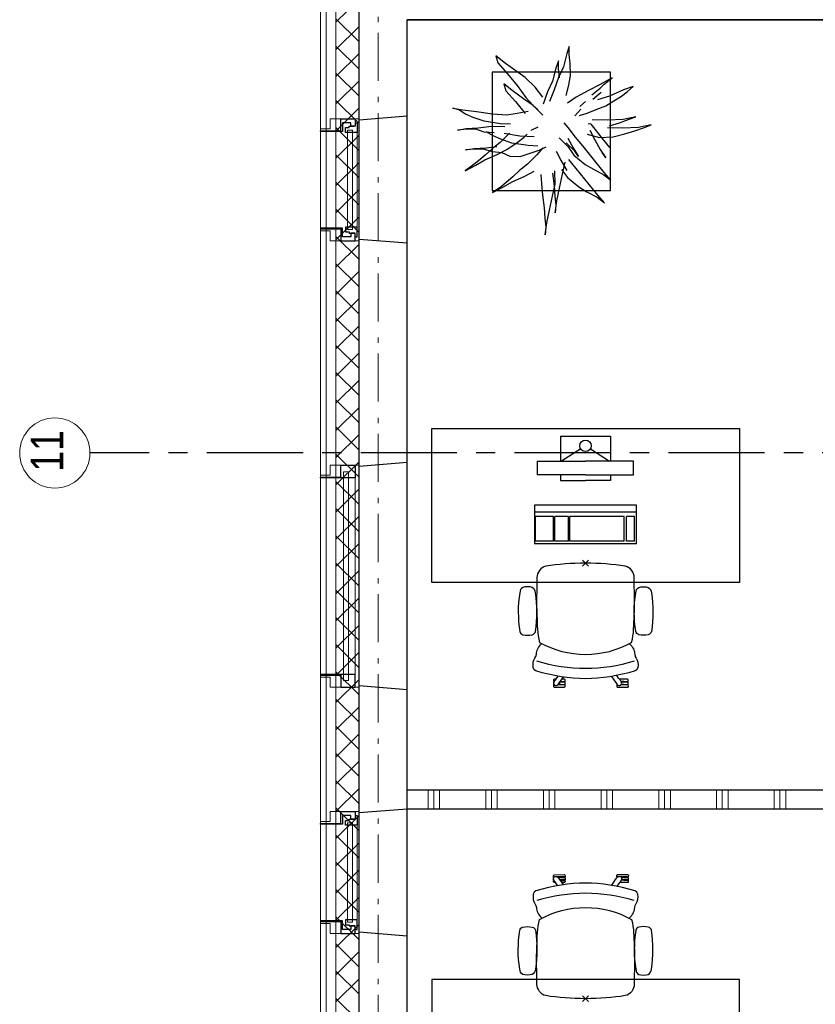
# Model space of a CAD drawing. Header units: millimetres. Extents: x 45699 to 251499, y 244 to 86446.
# Tile 217 of 240: x 224560 to 228697, y 70535 to 75652. Entities that reach past the tile are written whole.
import ezdxf

# ---------------------------------------------------------------- set-up
doc = ezdxf.new("R2010")
doc.units = ezdxf.units.MM
doc.header["$LTSCALE"] = 400
doc.header["$PDMODE"] = 3
doc.header["$PDSIZE"] = 15
for name, pattern in [('CENTER', [2, 1.25, -0.25, 0.25, -0.25]), ('HIDDEN', [0.375, 0.25, -0.125]), ('STYLE_06', [1.041641, 0.625, -0.208282, 0.069427, -0.138931])]:
    doc.linetypes.add(name, pattern=pattern)
for name, color, linetype in [('-gd', 2, 'Continuous'), ('-ve', 2, 'HIDDEN'), ('inr', 4, 'Continuous'), ('plant', 114, 'Continuous'), ('plat', 5, 'Continuous'), ('sona-s008_ip0', 7, 'Continuous'), ('stramien', 1, 'CENTER'), ('symbol', 1, 'Continuous'), ('timmerwerk-ge', 150, 'Continuous')]:
    doc.layers.add(name, color=color, linetype=linetype)
for name, color, linetype, lineweight in [('Binnenkozijnen', 140, 'Continuous', 15), ('Buitenkozijnen', 140, 'Continuous', 15), ('Interieur-scheidingswand-horizontaal', 5, 'Continuous', 25), ('mat-beton (ihwg)', 5, 'Continuous', 25), ('mat-isolatie', 140, 'Continuous', 15), ('mat-multiplex-hor', 140, 'Continuous', 15), ('None', 7, 'Continuous', 9)]:
    doc.layers.add(name, color=color, linetype=linetype, lineweight=lineweight)
doc.styles.add('Arial Narrow', font='ARIALN.TTF', dxfattribs={"height": 222.25})

# ---------------------------------------------------------------- blocks, each defined once
blk = doc.blocks.new('*X495')
at = {"layer": 'None', "lineweight": 5}
for p, q in [((37321.1, 32088.5), (37441.1, 32208.5)), ((37321.1, 31947.1), (37441.1, 32067.1)), ((37321.1, 31805.7), (37441.1, 31925.7)), ((37321.1, 31664.2), (37441.1, 31784.2)), ((37321.1, 31522.8), (37441.1, 31642.8)), ((37321.1, 31381.4), (37441.1, 31501.4)), ((37321.1, 31240), (37441.1, 31360)), ((37321.1, 31098.6), (37441.1, 31218.6)), ((37321.1, 30957.1), (37441.1, 31077.1)), ((37321.1, 30815.7), (37441.1, 30935.7)), ((37321.1, 30674.3), (37441.1, 30794.3)), ((37321.1, 30532.9), (37441.1, 30652.9)), ((37321.1, 30391.5), (37441.1, 30511.5)), ((37321.1, 30250), (37441.1, 30370)), ((37321.1, 30108.6), (37441.1, 30228.6)), ((37321.1, 29967.2), (37441.1, 30087.2)), ((37321.1, 29825.8), (37441.1, 29945.8)), ((37321.1, 29684.3), (37441.1, 29804.3)), ((37321.1, 29542.9), (37441.1, 29662.9)), ((37321.1, 29401.5), (37441.1, 29521.5)), ((37321.1, 29260.1), (37441.1, 29380.1)), ((37321.1, 29118.7), (37441.1, 29238.7)), ((37321.1, 28977.2), (37441.1, 29097.2)), ((37321.1, 28835.8), (37441.1, 28955.8)), ((37321.1, 28694.4), (37441.1, 28814.4)), ((37321.1, 28553), (37441.1, 28673)), ((37321.1, 28411.6), (37441.1, 28531.6)), ((37321.1, 28270.1), (37441.1, 28390.1)), ((37321.1, 28128.7), (37441.1, 28248.7)), ((37321.1, 27987.3), (37441.1, 28107.3)), ((37321.1, 27845.9), (37441.1, 27965.9)), ((37321.1, 27704.4), (37441.1, 27824.4)), ((37321.1, 27563), (37441.1, 27683)), ((37321.1, 27421.6), (37441.1, 27541.6)), ((37321.1, 27280.2), (37441.1, 27400.2)), ((37321.1, 27138.8), (37441.1, 27258.8)), ((37321.1, 26997.3), (37441.1, 27117.3))]:
    blk.add_line(p, q, dxfattribs=at)
at = {"layer": 'None', "lineweight": 13}
for p, q in [((37321.1, 32106.2), (37441.1, 31986.2)), ((37321.1, 31964.8), (37441.1, 31844.8)), ((37321.1, 31823.4), (37441.1, 31703.4)), ((37321.1, 31682), (37441.1, 31562)), ((37321.1, 31540.6), (37441.1, 31420.6)), ((37321.1, 31399.2), (37441.1, 31279.2)), ((37321.1, 31257.8), (37441.1, 31137.8)), ((37321.1, 31116.4), (37441.1, 30996.4)), ((37321.1, 30975), (37441.1, 30855)), ((37321.1, 30833.6), (37441.1, 30713.6)), ((37321.1, 30692.2), (37441.1, 30572.2)), ((37321.1, 30550.8), (37441.1, 30430.8)), ((37321.1, 30409.4), (37441.1, 30289.4)), ((37321.1, 30268), (37441.1, 30148)), ((37321.1, 30126.6), (37441.1, 30006.6)), ((37321.1, 29985.2), (37441.1, 29865.2)), ((37321.1, 29843.8), (37441.1, 29723.8)), ((37321.1, 29702.4), (37441.1, 29582.4)), ((37321.1, 29561), (37441.1, 29441)), ((37321.1, 29419.6), (37441.1, 29299.6)), ((37321.1, 29278.2), (37441.1, 29158.2)), ((37321.1, 29136.8), (37441.1, 29016.8)), ((37321.1, 28995.4), (37441.1, 28875.4)), ((37321.1, 28854), (37441.1, 28734)), ((37321.1, 28712.6), (37441.1, 28592.6)), ((37321.1, 28571.2), (37441.1, 28451.2)), ((37321.1, 28429.8), (37441.1, 28309.8)), ((37321.1, 28288.4), (37441.1, 28168.4)), ((37321.1, 28147), (37441.1, 28027)), ((37321.1, 28005.6), (37441.1, 27885.6)), ((37321.1, 27864.2), (37441.1, 27744.2)), ((37321.1, 27722.8), (37441.1, 27602.8)), ((37321.1, 27581.4), (37441.1, 27461.4)), ((37321.1, 27440), (37441.1, 27320)), ((37321.1, 27298.6), (37441.1, 27178.6)), ((37321.1, 27157.2), (37441.1, 27037.2)), ((37321.1, 27015.8), (37441.1, 26895.8))]:
    blk.add_line(p, q, dxfattribs=at)
blk = doc.blocks.new('0600 pui gemeentehuis')
at = {"layer": 'Buitenkozijnen', "color": 92, "linetype": 'Continuous', "lineweight": 25}
for p, q in [((50.3, 0), (70.3, -250)), ((710.3, 0), (690.3, -250))]:
    blk.add_line(p, q, dxfattribs=at)
at = {"layer": 'Buitenkozijnen', "color": 43, "linetype": 'Continuous', "lineweight": 9}
blk.add_lwpolyline([(697.8, -400), (645.3, -400), (645.3, -450), (115.3, -450), (115.3, -400), (62.8, -400), (62.8, -250), (70.3, -250), (50.3, 0), (710.3, 0), (690.3, -250), (697.8, -250)], close=True, dxfattribs=at)
at = {"layer": 'None', "color": 8, "linetype": 'Continuous', "lineweight": 5}
blk.add_line((134.5, -260), (626, -260), dxfattribs=at)
at = {"layer": 'None', "color": 92, "linetype": 'Continuous', "lineweight": 25}
for points in [[(63.5, -270), (102.5, -270), (102.5, -291.7), (83.5, -291.7), (83.5, -335), (129.3, -335), (129.3, -450), (125.3, -450), (125.3, -344), (63.5, -344), (63.5, -325), (63.5, -325)], [(697, -270), (658, -270), (658, -291.7), (677, -291.7), (677, -335), (631.3, -335), (631.3, -450), (635.3, -450), (635.3, -344), (697, -344), (697, -325), (697, -325)]]:
    blk.add_lwpolyline(points, close=True, dxfattribs=at)
for points in [[(84.5, -270), (84.5, -260), (134.5, -260), (134.5, -320), (109.4, -320), (109.4, -301.9), (102.5, -301.9), (102.5, -274.7)], [(676, -270), (676, -260), (626, -260), (626, -320), (651.2, -320), (651.2, -301.9), (658, -301.9), (658, -274.7)]]:
    blk.add_lwpolyline(points, dxfattribs=at)
at = {"layer": 'None', "color": 140, "linetype": 'Continuous', "lineweight": 15}
blk.add_lwpolyline([(122.8, -284.2), (637.8, -284.2), (637.8, -310.6), (122.8, -310.6)], close=True, dxfattribs=at)
blk = doc.blocks.new('1200 pui gemeentehuis')
at = {"layer": 'Buitenkozijnen', "color": 92, "linetype": 'Continuous', "lineweight": 25}
for p, q in [((50, 0), (70, -250)), ((1230, 0), (1210, -250))]:
    blk.add_line(p, q, dxfattribs=at)
at = {"layer": 'Buitenkozijnen', "color": 43, "linetype": 'Continuous', "lineweight": 9}
blk.add_lwpolyline([(1165, -400), (1165, -450), (115, -450), (115, -400), (63, -400), (63, -250), (70, -250), (50, 0), (1230, 0), (1210, -250), (1217, -250), (1217, -400)], close=True, dxfattribs=at)
at = {"layer": 'None', "color": 8, "linetype": 'Continuous', "lineweight": 5}
blk.add_line((129, -270), (1150.5, -270), dxfattribs=at)
at = {"layer": 'None', "color": 92, "linetype": 'Continuous', "lineweight": 25}
for points in [[(63, -270), (129, -270), (129, -450), (125, -450), (125, -344), (63, -344), (63, -325)], [(1217, -270), (1151, -270), (1151, -450), (1155, -450), (1155, -344), (1217, -344), (1217, -325)]]:
    blk.add_lwpolyline(points, close=True, dxfattribs=at)
at = {"layer": 'None', "color": 140, "linetype": 'Continuous', "lineweight": 15}
blk.add_lwpolyline([(97.5, -304.8), (1183, -304.8), (1183, -331.2), (97.5, -331.2)], close=True, dxfattribs=at)
blk = doc.blocks.new('*X1492')
at = {"layer": 'None', "lineweight": 9}
for p, q in [((37800, 28000), (37800, 28100)), ((37830, 28000), (37830, 28100)), ((37860, 28000), (37860, 28100)), ((38100, 28000), (38100, 28100)), ((38130, 28000), (38130, 28100)), ((38160, 28000), (38160, 28100)), ((38400, 28000), (38400, 28100)), ((38430, 28000), (38430, 28100)), ((38460, 28000), (38460, 28100)), ((38700, 28000), (38700, 28100)), ((38730, 28000), (38730, 28100)), ((38760, 28000), (38760, 28100)), ((39000, 28000), (39000, 28100)), ((39030, 28000), (39030, 28100)), ((39060, 28000), (39060, 28100)), ((39300, 28000), (39300, 28100)), ((39330, 28000), (39330, 28100)), ((39360, 28000), (39360, 28100)), ((39600, 28000), (39600, 28100)), ((39630, 28000), (39630, 28100)), ((39660, 28000), (39660, 28100)), ((39900, 28000), (39900, 28100)), ((39930, 28000), (39930, 28100)), ((39960, 28000), (39960, 28100)), ((40200, 28000), (40200, 28100)), ((40230, 28000), (40230, 28100)), ((40260, 28000), (40260, 28100)), ((40500, 28000), (40500, 28100)), ((40530, 28000), (40530, 28100)), ((40560, 28000), (40560, 28100)), ((40800, 28000), (40800, 28100)), ((40830, 28000), (40830, 28100)), ((40860, 28000), (40860, 28100))]:
    blk.add_line(p, q, dxfattribs=at)
blk = doc.blocks.new('SONA-S008_B2')
at = {"layer": '-gd'}
blk.add_open_spline([(-253, -509.5), (-87.8, -560.2), (87.8, -560.2), (253, -509.5)], degree=3, dxfattribs=at)
for points in [[(-206.6, -15.8), (-79.4, 5.3), (79.6, 5.3), (206.6, -15.8)], [(-253, -73.9), (-253.4, -51.6), (-233.1, -20.2), (-206.6, -15.8)], [(206.6, -15.8), (233.1, -20.2), (253.4, -51.6), (253, -73.9)], [(-253, -272.1), (-257.1, -206.8), (-252.1, -139.2), (-253, -73.9)], [(253, -73.9), (252.1, -139.2), (257.1, -206.8), (253, -272.1)], [(-325.3, -126.1), (-337, -131.7), (-340.4, -140.8), (-342.5, -153.6)], [(-277.9, -126.1), (-287.8, -121.3), (-315.3, -121.3), (-325.3, -126.1)], [(-260.7, -153.6), (-262.7, -140.8), (-266.2, -131.7), (-277.9, -126.1)], [(260.6, -153.6), (262.7, -140.8), (266.2, -131.7), (277.9, -126.1)], [(277.9, -126.1), (287.8, -121.3), (315.3, -121.3), (325.3, -126.1)], [(325.3, -126.1), (337, -131.7), (340.4, -140.8), (342.5, -153.6)], [(-342.5, -153.6), (-353.5, -221.1), (-351.5, -287.6), (-342.5, -355.4)], [(-260.7, -355.4), (-251.6, -287.6), (-249.7, -221.1), (-260.7, -153.6)], [(260.6, -355.4), (251.6, -287.6), (249.7, -221.1), (260.6, -153.6)], [(342.5, -153.6), (353.4, -221.1), (351.5, -287.6), (342.5, -355.4)], [(-255.2, -303.9), (-254.1, -304.3), (-252.9, -304.7), (-251.7, -305.1)], [(-238.9, -411.5), (-253, -365.7), (-250.2, -318.7), (-253, -272.1)], [(253, -272.1), (250.2, -318.7), (253, -365.7), (238.9, -411.5)], [(251.9, -297.7), (252.9, -297.4), (253.8, -297.1), (254.7, -296.8)], [(-342.5, -355.4), (-341.5, -363), (-333.6, -369.9), (-326.1, -371.8)], [(-277, -371.8), (-269.5, -369.9), (-261.7, -363), (-260.7, -355.4)], [(-250.7, -332.5), (-253.1, -331.7), (-255.4, -330.9), (-257.6, -330.2)], [(256.9, -323.2), (255, -323.8), (253.1, -324.4), (251, -325.1)], [(277, -371.8), (269.5, -369.9), (261.7, -363), (260.6, -355.4)], [(342.5, -355.4), (341.5, -363), (333.6, -369.9), (326.1, -371.8)], [(-326.1, -371.8), (-310.3, -375.7), (-292.8, -375.7), (-277, -371.8)], [(326.1, -371.8), (310.3, -375.7), (292.8, -375.7), (277, -371.8)], [(-227.3, -418.1), (-247.1, -436.6), (-255.7, -455.2), (-255.5, -473.7)], [(238.9, -411.5), (95.4, -494.5), (-95.5, -494.5), (-238.9, -411.5)], [(255.5, -473.7), (255.7, -455.2), (247.1, -436.6), (227.3, -418.1)], [(-255.5, -473.7), (-255.4, -489), (-270.3, -500.1), (-272.1, -515.2)], [(272.1, -515.2), (270.3, -500.1), (255.4, -489), (255.5, -473.7)], [(-272.1, -515.2), (-274.4, -533.8), (-273.7, -555.7), (-258.6, -560.1)], [(-258.6, -560.1), (-77.4, -613.6), (78.8, -613.6), (258.6, -560.1)], [(258.6, -560.1), (273.7, -555.6), (274.4, -533.8), (272.1, -515.2)], [(-222.4, -606.9), (-222.4, -604.9), (-220.7, -603.3), (-218.7, -603.3)], [(-222.4, -615.1), (-222.4, -615.1), (-222.4, -606.9), (-222.4, -606.9)], [(-218.7, -603.3), (-218.7, -603.3), (-192, -603.3), (-176.8, -603.3)], [(-185.5, -615.4), (-185.5, -615.4), (-176.5, -602.9), (-162.6, -583.8)], [(-134.5, -588.9), (-152.4, -613.6), (-164.7, -630.5), (-164.7, -630.5)], [(106.4, -606.6), (106.4, -604.6), (108, -603), (110, -603)], [(106.4, -614.8), (106.4, -614.8), (106.4, -606.6), (106.4, -606.6)], [(110, -603), (110, -603), (115.6, -603), (123.1, -603)], [(143.1, -630.4), (143.1, -630.4), (131.8, -614.9), (115.2, -592)], [(143.7, -587.5), (156, -604.4), (163.9, -615.2), (163.9, -615.2)], [(154.9, -602.9), (159.4, -602.9), (162.3, -602.9), (162.3, -602.9)], [(162.3, -602.9), (164.4, -602.9), (166, -604.6), (166, -606.6)], [(166, -606.6), (166, -606.6), (166, -614.8), (166, -614.8)], [(-222.5, -641.1), (-222.5, -641.1), (-222.4, -632.9), (-222.4, -632.9)], [(-218.8, -644.8), (-220.8, -644.8), (-222.5, -643.1), (-222.5, -641.1)], [(-218.8, -615.1), (-218.8, -615.1), (-222.4, -615.1), (-222.4, -615.1)], [(-222.4, -629.9), (-222.4, -629.9), (-222.4, -618.1), (-222.4, -618.1)], [(-222.4, -618.1), (-222.4, -618.1), (-198.5, -618.1), (-198.5, -618.1)], [(-198.6, -630), (-198.6, -630), (-222.4, -629.9), (-222.4, -629.9)], [(-222.4, -632.9), (-222.4, -632.9), (-218.8, -632.9), (-218.8, -632.9)], [(-198.5, -615.1), (-198.5, -615.1), (-218.8, -615.1), (-218.8, -615.1)], [(-218.8, -632.9), (-218.8, -632.9), (-198.6, -633), (-198.6, -633)], [(-166.5, -644.9), (-166.5, -644.9), (-218.8, -644.8), (-218.8, -644.8)], [(-198.6, -633), (-198.6, -633), (-198.6, -630), (-198.6, -630)], [(-198.6, -630), (-198.6, -630), (-186.7, -630), (-186.7, -630)], [(-198.6, -633), (-198.6, -633), (-186.7, -633), (-186.7, -633)], [(-198.5, -618.1), (-198.5, -618.1), (-198.5, -615.1), (-198.5, -615.1)], [(-198.5, -615.1), (-198.5, -615.1), (-186.7, -615.2), (-186.7, -615.2)], [(-198.5, -618.1), (-198.5, -618.1), (-189.1, -618.2), (-187.1, -618.2)], [(-182.7, -633.4), (-188.4, -629.2), (-189.7, -621.1), (-185.5, -615.4)], [(-185.4, -615.2), (-186.2, -615.2), (-186.7, -615.2), (-186.7, -615.2)], [(-186.7, -615.2), (-186.7, -615.2), (-186.7, -616.4), (-186.7, -617.3)], [(-185.9, -630), (-186.4, -630), (-186.7, -630), (-186.7, -630)], [(-186.7, -630), (-186.7, -630), (-186.7, -633), (-186.7, -633)], [(-186.7, -633), (-186.7, -633), (-185.3, -633), (-183.1, -633)], [(-164.7, -630.5), (-168.8, -636.2), (-176.9, -637.5), (-182.7, -633.4)], [(-182.7, -633.4), (-182.7, -633.4), (-182.7, -633.4), (-182.7, -633.4)], [(-167.1, -633), (-166.7, -633), (-166.5, -633), (-166.5, -633)], [(-166.5, -633), (-166.5, -633), (-162.9, -633.1), (-162.9, -633.1)], [(-162.9, -641.3), (-162.9, -643.3), (-164.5, -644.9), (-166.5, -644.9)], [(-162.8, -630.1), (-162.8, -630.1), (-163.4, -630.1), (-164.4, -630)], [(-162.9, -633.1), (-162.9, -633.1), (-162.9, -641.3), (-162.9, -641.3)], [(-162.8, -628), (-162.8, -629.2), (-162.8, -630.1), (-162.8, -630.1)], [(110.1, -614.8), (110.1, -614.8), (106.4, -614.8), (106.4, -614.8)], [(106.4, -629.7), (106.4, -629.7), (106.4, -617.8), (106.4, -617.8)], [(106.4, -617.8), (106.4, -617.8), (130.3, -617.8), (130.3, -617.8)], [(130.3, -629.6), (130.3, -629.6), (106.4, -629.7), (106.4, -629.7)], [(106.4, -640.9), (106.4, -640.9), (106.4, -632.7), (106.4, -632.7)], [(106.4, -632.7), (106.4, -632.7), (110.1, -632.7), (110.1, -632.7)], [(110.1, -644.5), (108.1, -644.5), (106.5, -642.9), (106.4, -640.9)], [(130.3, -614.8), (130.3, -614.8), (110.1, -614.8), (110.1, -614.8)], [(110.1, -632.7), (110.1, -632.7), (130.3, -632.6), (130.3, -632.6)], [(162.4, -644.4), (162.4, -644.4), (110.1, -644.5), (110.1, -644.5)], [(130.3, -617.8), (130.3, -617.8), (130.3, -614.8), (130.3, -614.8)], [(130.3, -614.8), (130.3, -614.8), (130.9, -614.8), (131.7, -614.8)], [(130.3, -617.8), (130.3, -617.8), (131.9, -617.8), (133.9, -617.8)], [(130.3, -632.6), (130.3, -632.6), (130.3, -629.6), (130.3, -629.6)], [(130.3, -629.6), (130.3, -629.6), (142.1, -629.6), (142.1, -629.6)], [(130.3, -632.6), (130.3, -632.6), (142.2, -632.6), (142.2, -632.6)], [(142.5, -629.6), (142.3, -629.6), (142.1, -629.6), (142.1, -629.6)], [(142.1, -629.6), (142.1, -629.6), (142.2, -632.6), (142.2, -632.6)], [(142.2, -632.6), (142.2, -632.6), (143.3, -632.6), (145.1, -632.6)], [(161.1, -633.2), (155.3, -637.4), (147.2, -636.1), (143.1, -630.4)], [(163.9, -615.2), (168.1, -621), (166.8, -629.1), (161.1, -633.2)], [(161.1, -633.2), (161.1, -633.2), (161.1, -633.2), (161.1, -633.2)], [(161.8, -632.6), (162.2, -632.6), (162.4, -632.6), (162.4, -632.6)], [(162.4, -632.6), (162.4, -632.6), (166, -632.6), (166, -632.6)], [(166, -640.8), (166, -642.8), (164.4, -644.4), (162.4, -644.4)], [(166, -614.8), (166, -614.8), (164.6, -614.8), (163.5, -614.8)], [(166, -629.6), (166, -629.6), (165.4, -629.6), (164.4, -629.6)], [(165.3, -617.8), (165.8, -617.8), (166, -617.8), (166, -617.8)], [(166, -617.8), (166, -617.8), (166, -618.6), (166, -619.9)], [(166, -625.7), (166, -627.8), (166, -629.6), (166, -629.6)], [(166, -632.6), (166, -632.6), (166, -640.8), (166, -640.8)]]:
    blk.add_open_spline(points, degree=3)
at = {"layer": 'sona-s008_ip0'}
blk.add_point((0, 0), dxfattribs=at)
blk = doc.blocks.new('SYMB-CMP4_B2')
for p, q in [((-130, 558.1), (130, 558.1)), ((-130, 558.1), (-130, 428.1)), ((130, 558.1), (130, 428.1)), ((-25.3, 491.9), (-125, 428.1)), ((25.3, 491.9), (125, 428.1)), ((-250, 358.1), (-250, 428.1)), ((-250, 428.1), (0, 428.1)), ((250, 428.1), (0, 428.1)), ((250, 358.1), (250, 428.1)), ((0, 358.1), (-250, 358.1)), ((-130, 358.1), (-130, 328.1)), ((-130, 328.1), (0, 328.1)), ((0, 358.1), (250, 358.1)), ((130, 328.1), (0, 328.1)), ((130, 358.1), (130, 328.1)), ((265, 200), (-265, 200)), ((-265, 200), (-265, 0)), ((265, 162.9), (-265, 162.9)), ((265, 0), (265, 200)), ((-166.8, 141.5), (-259.7, 141.5)), ((-259.7, 12.9), (-259.7, 141.5)), ((-166.8, 12.9), (-166.8, 141.5)), ((-88, 141.5), (-159.1, 141.5)), ((-159.1, 12.9), (-159.1, 141.5)), ((-88, 12.9), (-88, 141.5)), ((200.4, 141.5), (-81.5, 141.5)), ((-81.5, 12.9), (-81.5, 141.5)), ((200.4, 12.9), (200.4, 141.5)), ((254.7, 141.5), (212.3, 141.5)), ((212.3, 12.9), (212.3, 141.5)), ((254.7, 12.9), (254.7, 141.5)), ((-265, 0), (265, 0)), ((-166.8, 12.9), (-259.7, 12.9)), ((-88, 12.9), (-159.1, 12.9)), ((200.4, 12.9), (-81.5, 12.9)), ((254.7, 12.9), (212.3, 12.9))]:
    blk.add_line(p, q)
blk.add_circle((0, 508.1), 30)
blk = doc.blocks.new('boom nieuw 01')
at = {"layer": 'plant', "extrusion": (0, -4.44089e-16, -1)}
for p, q in [((-224.7, 788.7), (-238, 749.2)), ((-224.7, 788.7), (-238, 749.2)), ((-224.7, 744.5), (-224.7, 788.7)), ((-224.7, 744.5), (-224.7, 788.7)), ((-573.8, 694.3), (-627.3, 736.9)), ((-627.3, 736.9), (-616.4, 698.2)), ((-573.8, 694.3), (-627.3, 736.9)), ((-627.3, 736.9), (-616.4, 698.2)), ((-284.5, 709.5), (-297.8, 669.9)), ((-284.5, 665.3), (-284.5, 709.5)), ((-238, 749.2), (-256.6, 677.1)), ((-238, 749.2), (-256.6, 677.1)), ((-219.3, 695.7), (-224.7, 744.5)), ((-219.3, 695.7), (-224.7, 744.5)), ((-616.4, 698.2), (-563.7, 639.2)), ((-616.4, 698.2), (-563.7, 639.2)), ((-518.7, 654), (-573.8, 694.3)), ((-518.7, 654), (-573.8, 694.3)), ((-466.7, 617.5), (-518.7, 654)), ((-466.7, 617.5), (-518.7, 654)), ((-297.8, 669.9), (-316.4, 597.8)), ((-256.6, 677.1), (-284.5, 618.9)), ((-256.6, 677.1), (-284.5, 618.9)), ((-279.1, 616.4), (-284.5, 665.3)), ((-218.5, 629.8), (-219.3, 695.7)), ((-218.5, 629.8), (-219.3, 695.7)), ((-563.7, 639.2), (-510.2, 574.1)), ((-563.7, 639.2), (-510.2, 574.1)), ((-412.5, 564.8), (-466.7, 617.5)), ((-412.5, 564.8), (-466.7, 617.5)), ((-316.4, 597.8), (-344.3, 539.7)), ((-284.5, 618.9), (-308.5, 551.4)), ((-284.5, 618.9), (-308.5, 551.4)), ((-227.1, 576.3), (-218.5, 629.8)), ((-227.1, 576.3), (-218.5, 629.8)), ((9.4, 616.6), (-55, 579.3)), ((9.4, 616.6), (-55, 579.3)), ((-35.5, 579.3), (9.4, 616.6)), ((-35.5, 579.3), (9.4, 616.6)), ((-530.6, 541.3), (-584.1, 583.9)), ((-584.1, 583.9), (-573.3, 545.2)), ((-530.6, 541.3), (-584.1, 583.9)), ((-584.1, 583.9), (-573.3, 545.2)), ((-573.3, 545.2), (-520.5, 486.2)), ((-573.3, 545.2), (-520.5, 486.2)), ((-475.6, 501), (-530.6, 541.3)), ((-475.6, 501), (-530.6, 541.3)), ((-510.2, 574.1), (-462.9, 509.7)), ((-510.2, 574.1), (-462.9, 509.7)), ((-369, 511.3), (-412.5, 564.8)), ((-369, 511.3), (-412.5, 564.8)), ((-344.3, 539.7), (-368.3, 472.2)), ((-308.5, 551.4), (-333.3, 487.8)), ((-308.5, 551.4), (-333.3, 487.8)), ((-242.6, 518.9), (-227.1, 576.3)), ((-242.6, 518.9), (-227.1, 576.3)), ((-119.3, 547.6), (-186.8, 511.1)), ((-55, 579.3), (-119.3, 547.6)), ((-55, 579.3), (-119.3, 547.6)), ((-101.5, 523.5), (-55, 560)), ((-101.5, 523.5), (-55, 560)), ((-55, 560), (-35.5, 579.3)), ((-55, 560), (-35.5, 579.3)), ((73, 551.4), (-3.8, 516.5)), ((73, 551.4), (-3.8, 516.5)), ((125.7, 568.5), (73, 551.4)), ((125.7, 568.5), (73, 551.4)), ((91.6, 539), (125.7, 568.5)), ((91.6, 539), (125.7, 568.5)), ((-520.5, 486.2), (-467, 421.1)), ((-520.5, 486.2), (-467, 421.1)), ((-423.6, 464.5), (-475.6, 501)), ((-423.6, 464.5), (-475.6, 501)), ((-462.9, 509.7), (-423.3, 465.5)), ((-462.9, 509.7), (-423.3, 465.5)), ((-186.8, 511.1), (-234.1, 478.6)), ((-186.8, 511.1), (-234.1, 478.6)), ((-167.4, 459.9), (-135.6, 487.8)), ((-167.4, 459.9), (-135.6, 487.8)), ((-95.3, 500.1), (-50.4, 537.3)), ((-3.8, 516.5), (-69.7, 496.4)), ((-3.8, 516.5), (-69.7, 496.4)), ((-25.5, 463.8), (19.5, 490.2)), ((-25.5, 463.8), (19.5, 490.2)), ((19.5, 490.2), (61.4, 516.5)), ((19.5, 490.2), (61.4, 516.5)), ((61.4, 516.5), (91.6, 539)), ((61.4, 516.5), (91.6, 539)), ((-830.8, 440.5), (-863.4, 450.5)), ((-863.4, 450.5), (-807.5, 440.5)), ((-830.8, 440.5), (-863.4, 450.5)), ((-863.4, 450.5), (-807.5, 440.5)), ((-792.8, 417.2), (-830.8, 440.5)), ((-792.8, 417.2), (-830.8, 440.5)), ((-807.5, 440.5), (-733.1, 431.9)), ((-807.5, 440.5), (-733.1, 431.9)), ((-733.1, 431.9), (-646.2, 418.7)), ((-733.1, 431.9), (-646.2, 418.7)), ((-509.8, 422.6), (-450.9, 434.3)), ((-509.8, 422.6), (-450.9, 434.3)), ((-369.3, 411.8), (-423.6, 464.5)), ((-369.3, 411.8), (-423.6, 464.5)), ((-423.3, 465.5), (-397, 443.8)), ((-423.3, 465.5), (-397, 443.8)), ((-195.4, 408.6), (-161.3, 444.2)), ((-127.8, 423.5), (-78.2, 442.9)), ((-127.8, 423.5), (-78.2, 442.9)), ((-78.2, 442.9), (-25.5, 463.8)), ((-78.2, 442.9), (-25.5, 463.8)), ((-750.9, 400.1), (-792.8, 417.2)), ((-750.9, 400.1), (-792.8, 417.2)), ((-690.5, 378.4), (-750.9, 400.1)), ((-690.5, 378.4), (-750.9, 400.1)), ((-601.3, 365.2), (-690.5, 378.4)), ((-601.3, 365.2), (-690.5, 378.4)), ((-646.2, 418.7), (-567.1, 414.8)), ((-646.2, 418.7), (-567.1, 414.8)), ((-567.1, 414.8), (-509.8, 422.6)), ((-567.1, 414.8), (-509.8, 422.6)), ((-169.7, 409.6), (-127.8, 423.5)), ((-169.7, 409.6), (-127.8, 423.5)), ((-14.8, 384.6), (-100.1, 386.9)), ((-14.8, 384.6), (-100.1, 386.9)), ((70.5, 387.7), (-14.8, 384.6)), ((70.5, 387.7), (-14.8, 384.6)), ((51.1, 370.7), (103.9, 389.3)), ((51.1, 370.7), (103.9, 389.3)), ((140.3, 402.5), (70.5, 387.7)), ((140.3, 402.5), (70.5, 387.7)), ((103.9, 389.3), (140.3, 402.5)), ((103.9, 389.3), (140.3, 402.5)), ((-838.2, 330.7), (-790.1, 339.3)), ((-838.2, 330.7), (-790.1, 339.3)), ((-787.1, 335.4), (-838.2, 330.7)), ((-787.1, 335.4), (-838.2, 330.7)), ((-790.1, 339.3), (-724.3, 343.1)), ((-790.1, 339.3), (-724.3, 343.1)), ((-737.4, 334.6), (-787.1, 335.4)), ((-737.4, 334.6), (-787.1, 335.4)), ((-690.9, 319.8), (-737.4, 334.6)), ((-724.3, 343.1), (-665.3, 349.3)), ((-724.3, 343.1), (-665.3, 349.3)), ((-665.3, 349.3), (-612.6, 352.4)), ((-665.3, 349.3), (-612.6, 352.4)), ((-612.6, 352.4), (-577.7, 349.3)), ((-612.6, 352.4), (-577.7, 349.3)), ((-547, 362.1), (-601.3, 365.2)), ((-547, 362.1), (-601.3, 365.2)), ((-397.8, 347), (-435.8, 328.4)), ((-397.8, 347), (-435.8, 328.4)), ((-231.2, 344.3), (-253.6, 370.7)), ((-231.2, 344.3), (-253.6, 370.7)), ((-191.6, 292.4), (-231.2, 344.3)), ((-191.6, 292.4), (-231.2, 344.3)), ((-105.3, 362.3), (-122.3, 363.9)), ((-105.3, 362.3), (-122.3, 363.9)), ((-113, 330.5), (-85.1, 277)), ((-113, 330.5), (-85.1, 277)), ((-82.8, 335.9), (-105.3, 362.3)), ((-82.8, 335.9), (-105.3, 362.3)), ((-43.2, 284), (-82.8, 335.9)), ((-43.2, 284), (-82.8, 335.9)), ((69, 340.7), (-16.3, 343)), ((69, 340.7), (-16.3, 343)), ((-4.7, 353.6), (51.1, 370.7)), ((-4.7, 353.6), (51.1, 370.7)), ((154.3, 343.8), (69, 340.7)), ((154.3, 343.8), (69, 340.7)), ((79.1, 309.7), (134.9, 326.8)), ((79.1, 309.7), (134.9, 326.8)), ((134.9, 326.8), (187.6, 345.4)), ((134.9, 326.8), (187.6, 345.4)), ((224.1, 358.6), (154.3, 343.8)), ((224.1, 358.6), (154.3, 343.8)), ((187.6, 345.4), (224.1, 358.6)), ((187.6, 345.4), (224.1, 358.6)), ((-635.8, 315.2), (-690.9, 319.8)), ((-635.8, 315.2), (-690.9, 319.8)), ((-642.4, 298.2), (-680.4, 321.5)), ((-642.4, 298.2), (-680.4, 321.5)), ((-600.5, 281.1), (-642.4, 298.2)), ((-600.5, 281.1), (-642.4, 298.2)), ((-552.9, 314.1), (-604.1, 262.9)), ((-552.9, 314.1), (-604.1, 262.9)), ((-540, 259.4), (-600.5, 281.1)), ((-540, 259.4), (-600.5, 281.1)), ((-582.7, 312.9), (-495.8, 299.8)), ((-582.7, 312.9), (-495.8, 299.8)), ((-511.1, 262.9), (-472.3, 291.6)), ((-511.1, 262.9), (-472.3, 291.6)), ((-495.8, 299.8), (-416.7, 295.8)), ((-495.8, 299.8), (-416.7, 295.8)), ((-472.3, 291.6), (-455.2, 308.6)), ((-472.3, 291.6), (-455.2, 308.6)), ((-280.7, 287.7), (-231.9, 238.1)), ((-280.7, 287.7), (-231.9, 238.1)), ((-233.5, 285.4), (-204, 232.6)), ((-233.5, 285.4), (-204, 232.6)), ((-151.3, 243.5), (-191.6, 292.4)), ((-151.3, 243.5), (-191.6, 292.4)), ((-127.2, 307.4), (-59, 290.3)), ((-127.2, 307.4), (-59, 290.3)), ((-85.1, 277), (-55.6, 224.2)), ((-85.1, 277), (-55.6, 224.2)), ((-59, 290.3), (16.3, 294.2)), ((-59, 290.3), (16.3, 294.2)), ((-2.9, 235.1), (-43.2, 284)), ((-2.9, 235.1), (-43.2, 284)), ((16.3, 294.2), (79.1, 309.7)), ((16.3, 294.2), (79.1, 309.7)), ((-794.4, 221.4), (-746.3, 230)), ((-794.4, 221.4), (-746.3, 230)), ((-743.2, 226.1), (-794.4, 221.4)), ((-743.2, 226.1), (-794.4, 221.4)), ((-746.3, 230), (-680.4, 233.8)), ((-746.3, 230), (-680.4, 233.8)), ((-693.6, 225.3), (-743.2, 226.1)), ((-693.6, 225.3), (-743.2, 226.1)), ((-647, 210.5), (-693.6, 225.3)), ((-647, 210.5), (-693.6, 225.3)), ((-647.5, 228), (-685.5, 193.1)), ((-647.5, 228), (-685.5, 193.1)), ((-680.4, 233.8), (-621.4, 240)), ((-680.4, 233.8), (-621.4, 240)), ((-604.1, 262.9), (-647.5, 228)), ((-604.1, 262.9), (-647.5, 228)), ((-619.6, 196.2), (-567.7, 224.9)), ((-619.6, 196.2), (-567.7, 224.9)), ((-567.7, 224.9), (-511.1, 262.9)), ((-567.7, 224.9), (-511.1, 262.9)), ((-450.8, 246.2), (-540, 259.4)), ((-450.8, 246.2), (-540, 259.4)), ((-391.9, 219.1), (-495.8, 183.4)), ((-391.9, 219.1), (-495.8, 183.4)), ((-396.6, 243.1), (-450.8, 246.2)), ((-396.6, 243.1), (-450.8, 246.2)), ((-369.1, 232.3), (-402.5, 195.1)), ((-369.1, 232.3), (-402.5, 195.1)), ((-353.9, 237.7), (-391.9, 219.1)), ((-353.9, 237.7), (-391.9, 219.1)), ((-193.9, 215.6), (-242, 259.8)), ((-193.9, 215.6), (-242, 259.8)), ((-231.9, 238.1), (-199.3, 193.9)), ((-231.9, 238.1), (-199.3, 193.9)), ((-204, 232.6), (-173.8, 186.1)), ((-204, 232.6), (-173.8, 186.1)), ((-33.4, 98.5), (-151.3, 243.5)), ((-33.4, 98.5), (-151.3, 243.5)), ((-55.6, 224.2), (-25.4, 177.7)), ((-55.6, 224.2), (-25.4, 177.7)), ((-722, 162.8), (-747.6, 141.1)), ((-722, 162.8), (-747.6, 141.1)), ((-736.7, 138.8), (-687.8, 166.7)), ((-736.7, 138.8), (-687.8, 166.7)), ((-685.5, 193.1), (-722, 162.8)), ((-685.5, 193.1), (-722, 162.8)), ((-687.8, 166.7), (-619.6, 196.2)), ((-687.8, 166.7), (-619.6, 196.2)), ((-592, 205.9), (-647, 210.5)), ((-592, 205.9), (-647, 210.5)), ((-548.5, 185.8), (-592, 205.9)), ((-548.5, 185.8), (-592, 205.9)), ((-495.8, 183.4), (-548.5, 185.8)), ((-495.8, 183.4), (-548.5, 185.8)), ((-402.5, 195.1), (-453.7, 143.9)), ((-402.5, 195.1), (-453.7, 143.9)), ((-296.5, 215.1), (-268.6, 161.6)), ((-296.5, 215.1), (-268.6, 161.6)), ((-186.4, 119.7), (-226.7, 168.6)), ((-186.4, 119.7), (-226.7, 168.6)), ((-199.3, 193.9), (-138.1, 142.7)), ((-199.3, 193.9), (-138.1, 142.7)), ((-173.8, 186.1), (-193.9, 215.6)), ((-173.8, 186.1), (-193.9, 215.6)), ((-25.4, 177.7), (-45.6, 207.2)), ((-25.4, 177.7), (-45.6, 207.2)), ((-747.6, 141.1), (-796.4, 107)), ((-747.6, 141.1), (-796.4, 107)), ((-796.4, 107), (-736.7, 138.8)), ((-796.4, 107), (-736.7, 138.8)), ((-497.1, 109), (-535.1, 74.1)), ((-497.1, 109), (-535.1, 74.1)), ((-453.7, 143.9), (-497.1, 109)), ((-453.7, 143.9), (-497.1, 109)), ((-268.6, 161.6), (-239.1, 108.8)), ((-268.6, 161.6), (-239.1, 108.8)), ((-267.1, 114.3), (-234.5, 70.1)), ((-267.1, 114.3), (-234.5, 70.1)), ((-262.5, 88.8), (-247.8, 154.7)), ((-262.5, 88.8), (-247.8, 154.7)), ((-68.6, -25.3), (-186.4, 119.7)), ((-68.6, -25.3), (-186.4, 119.7)), ((-138.1, 142.7), (-93.1, 115.6)), ((-138.1, 142.7), (-93.1, 115.6)), ((-93.1, 115.6), (-36.5, 86.1)), ((-93.1, 115.6), (-36.5, 86.1)), ((-535.1, 74.1), (-571.6, 43.9)), ((-535.1, 74.1), (-571.6, 43.9)), ((-537.4, 47.8), (-469.2, 77.2)), ((-537.4, 47.8), (-469.2, 77.2)), ((-469.2, 77.2), (-417.3, 105.9)), ((-469.2, 77.2), (-417.3, 105.9)), ((-380.3, 87.1), (-378, 36.8)), ((-380.3, 87.1), (-378, 36.8)), ((-316.9, 95), (-308.3, 24.4)), ((-316.9, 95), (-308.3, 24.4)), ((-302.7, 34.4), (-303.5, 106.5)), ((-302.7, 34.4), (-303.5, 106.5)), ((-278.1, 12), (-262.5, 88.8)), ((-278.1, 12), (-262.5, 88.8)), ((-234.5, 70.1), (-173.3, 18.9)), ((-234.5, 70.1), (-173.3, 18.9)), ((-36.5, 86.1), (2.3, 55.9)), ((-36.5, 86.1), (2.3, 55.9)), ((2.3, 55.9), (-33.4, 98.5)), ((2.3, 55.9), (-33.4, 98.5)), ((-597.1, 22.1), (-646, -12)), ((-597.1, 22.1), (-646, -12)), ((-646, -12), (-586.3, 19.8)), ((-646, -12), (-586.3, 19.8)), ((-571.6, 43.9), (-597.1, 22.1)), ((-571.6, 43.9), (-597.1, 22.1)), ((-586.3, 19.8), (-537.4, 47.8)), ((-586.3, 19.8), (-537.4, 47.8)), ((-378, 36.8), (-371.8, -25.3)), ((-378, 36.8), (-371.8, -25.3)), ((-317.5, -31.5), (-302.7, 34.4)), ((-317.5, -31.5), (-302.7, 34.4)), ((-308.3, 24.4), (-303.6, -32.2)), ((-308.3, 24.4), (-303.6, -32.2)), ((-292.8, -57.8), (-278.1, 12)), ((-292.8, -57.8), (-278.1, 12)), ((-173.3, 18.9), (-128.3, -8.2)), ((-173.3, 18.9), (-128.3, -8.2)), ((-371.8, -25.3), (-363.2, -95.9)), ((-371.8, -25.3), (-363.2, -95.9)), ((-333, -108.3), (-317.5, -31.5)), ((-333, -108.3), (-317.5, -31.5)), ((-303.6, -32.2), (-299, -81)), ((-303.6, -32.2), (-299, -81)), ((-128.3, -8.2), (-71.7, -37.7)), ((-128.3, -8.2), (-71.7, -37.7)), ((-71.7, -37.7), (-32.9, -67.9)), ((-71.7, -37.7), (-32.9, -67.9)), ((-32.9, -67.9), (-68.6, -25.3)), ((-32.9, -67.9), (-68.6, -25.3)), ((-363.2, -95.9), (-358.6, -152.4)), ((-363.2, -95.9), (-358.6, -152.4)), ((-302.9, -123.7), (-292.8, -57.8)), ((-302.9, -123.7), (-292.8, -57.8)), ((-299, -81), (-302.9, -123.7)), ((-299, -81), (-302.9, -123.7)), ((-358.6, -152.4), (-353.9, -201.3)), ((-358.6, -152.4), (-353.9, -201.3)), ((-347.7, -178.1), (-333, -108.3)), ((-347.7, -178.1), (-333, -108.3)), ((-357.8, -243.9), (-347.7, -178.1)), ((-357.8, -243.9), (-347.7, -178.1)), ((-353.9, -201.3), (-357.8, -243.9)), ((-353.9, -201.3), (-357.8, -243.9))]:
    blk.add_line(p, q, dxfattribs=at)
at = {"layer": 'timmerwerk-ge', "linetype": 'Continuous', "extrusion": (0, -4.44089e-16, -1)}
for p, q in [((0, 647), (-647, 647)), ((-647, 647), (-647, 0)), ((0, 0), (0, 647)), ((-647, 0), (0, 0))]:
    blk.add_line(p, q, dxfattribs=at)

msp = doc.modelspace()

# ---------------------------------------------------------------- linework, layer by layer
at = {"linetype": 'Continuous', "lineweight": 0, "flags": 128}
msp.add_lwpolyline([(226574.5, 84200), (240324.3, 84200), (240323.8, 46442.9), (231560.8, 46442.9), (231560.8, 57250), (226574.5, 57250), (226574.5, 75653), (231536.6, 75653), (231574.4, 80650), (226574.5, 80650), (226574.5, 84200)], dxfattribs=at)
at = {"layer": 'inr'}
for points in [[(226702.4, 73527.4), (228302.4, 73527.4), (228302.4, 72727.4), (226702.4, 72727.4)], [(226702.4, 69864.2), (228302.4, 69864.2), (228302.4, 70664.2), (226702.4, 70664.2)]]:
    msp.add_lwpolyline(points, close=True, dxfattribs=at)
at = {"layer": 'Interieur-scheidingswand-horizontaal', "lineweight": 25}
msp.add_line((226574.5, 71550), (226574.5, 71650), dxfattribs=at)
at = {"layer": 'mat-beton (ihwg)', "lineweight": 25}
for p, q in [((226324.5, 49625), (226324.5, 84450)), ((226574.5, 75650.3), (231574.7, 75650.3)), ((226574.5, 49645), (226574.5, 75650))]:
    msp.add_line(p, q, dxfattribs=at)
at = {"layer": 'mat-isolatie', "lineweight": 15}
for p, q in [((226204.5, 51628.8), (226204.5, 84570)), ((226324.5, 51628.8), (226324.5, 84450))]:
    msp.add_line(p, q, dxfattribs=at)
at = {"layer": 'mat-multiplex-hor', "lineweight": 15}
for p, q in [((226124.4, 51847), (226124.4, 84650)), ((226154.4, 51847), (226154.4, 84620))]:
    msp.add_line(p, q, dxfattribs=at)
at = {"layer": 'None', "color": 43, "linetype": 'STYLE_06', "lineweight": 9}
msp.add_line((226424.4, 85999.8), (226424.4, 44799.8), dxfattribs=at)
at = {"layer": 'None', "color": 43, "linetype": 'Continuous', "lineweight": 9}
msp.add_circle((224742.8, 73400), 182.6, dxfattribs=at)
at = {"layer": 'plat'}
for p, q in [((226574.5, 71650), (229829.4, 71650)), ((226574.5, 71550), (229829.4, 71550))]:
    msp.add_line(p, q, dxfattribs=at)
at = {"layer": 'stramien'}
msp.add_line((243633.3, 73400), (224925.4, 73400), dxfattribs=at)

# ---------------------------------------------------------------- block references
at = {"layer": '-ve', "xscale": 0.9488793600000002, "yscale": 0.9488793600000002, "zscale": 0.9488793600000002}
msp.add_blockref('boom nieuw 01', (227631.3, 74764.5), dxfattribs=at)
at = {"layer": 'Binnenkozijnen', "color": 7, "rotation": 270}
for name, p in [('0600 pui gemeentehuis', (226574.5, 75200)), ('1200 pui gemeentehuis', (226574.5, 73400)), ('0600 pui gemeentehuis', (226574.5, 71600))]:
    msp.add_blockref(name, p, dxfattribs=at)
at = {"layer": 'inr', "xscale": -1}
msp.add_blockref('SONA-S008_B2', (227502.4, 72827.4), dxfattribs=at)
at = {"layer": 'inr', "rotation": 180}
msp.add_blockref('SONA-S008_B2', (227502.4, 70564.2), dxfattribs=at)
at = {"layer": 'mat-isolatie'}
msp.add_blockref('*X495', (188883.4, 43550), dxfattribs=at)
at = {"layer": 'plat'}
msp.add_blockref('*X1492', (188883.4, 43550), dxfattribs=at)
at = {"layer": 'symbol'}
msp.add_blockref('SYMB-CMP4_B2', (227502.4, 72928.8), dxfattribs=at)

# ---------------------------------------------------------------- texts
at = {"layer": 'None', "color": 43, "insert": (224617.9, 73302.6), "char_height": 169.33, "attachment_point": 1, "rotation": 90, "style": 'Arial Narrow'}
msp.add_mtext('11', dxfattribs=at)

doc.saveas('drawing.dxf')
